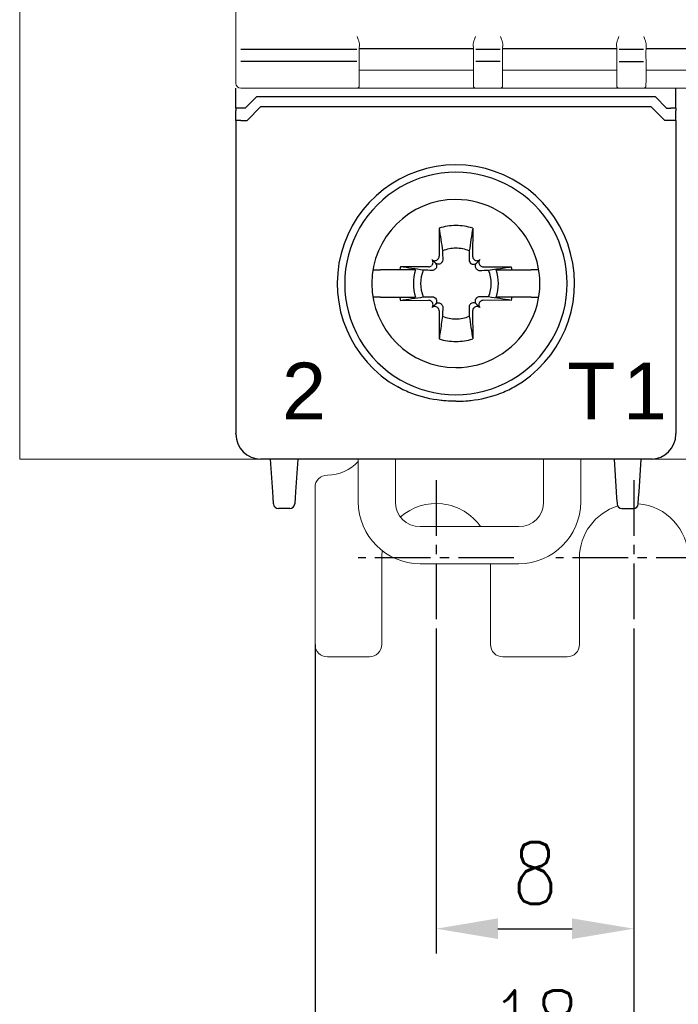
# Model space of a CAD drawing. Header units: millimetres. Extents: x -556 to 0, y -1 to 403.
# Tile 39 of 48: x -142 to -115, y 136 to 175. Entities that reach past the tile are written whole.
import ezdxf

# ---------------------------------------------------------------- set-up
doc = ezdxf.new("R2010")
doc.units = ezdxf.units.MM
doc.header["$LTSCALE"] = 3
doc.linetypes.add('CENTER2', pattern=[1.125, 0.75, -0.125, 0.125, -0.125])
doc.layers.get('DEFPOINTS').update_dxf_attribs({"color": 3})
doc.layers.add('0-CL', color=3, linetype='CENTER2')
doc.layers.add('0-DIM', color=3, linetype='Continuous')
doc.styles.add('ROMANS', font='romans.shx', dxfattribs={"width": 0.85})
doc.dimstyles.new('STAND01', dxfattribs={"dimtxt": 2.5, "dimasz": 2.5, "dimexe": 1, "dimexo": 0, "dimgap": 1, "dimtad": 1, "dimdec": 8, "dimdsep": 46, "dimtxsty": 'ROMANS', "dimcen": 0.09, "dimadec": 8, "dimazin": 2, "dimtp": 0.05, "dimtm": 0.05, "dimtfac": 0.6, "dimtdec": 8, "dimtmove": 0, "dimatfit": 0, "dimfxl": 1, "dimtolj": 1, "dimarcsym": 0})

# ---------------------------------------------------------------- blocks, each defined once
blk = doc.blocks.new('*D71')
at = {"layer": '0-DIM', "color": 0, "lineweight": -2}
for p, q in [((-681.1, 150.55), (-681.1, 137.7)), ((-673.1, 150.55), (-673.1, 137.7)), ((-678.6, 138.7), (-675.6, 138.7))]:
    blk.add_line(p, q, dxfattribs=at)
at = {"layer": '0-DIM', "color": 0}
for points in [[(-678.6, 139.117), (-678.6, 138.283), (-681.1, 138.7)], [(-675.6, 139.117), (-675.6, 138.283), (-673.1, 138.7)]]:
    blk.add_solid(points, dxfattribs=at)
at = {"layer": 'DEFPOINTS', "color": 0}
for p in [(-681.1, 150.55), (-673.1, 150.55), (-673.1, 138.7)]:
    blk.add_point(p, dxfattribs=at)
at = {"layer": '0-DIM', "color": 0, "insert": (-677.1, 140.95), "char_height": 2.5, "attachment_point": 5, "style": 'ROMANS'}
blk.add_mtext('\\A1;8', dxfattribs=at)
blk = doc.blocks.new('*D74')
at = {"layer": '0-DIM', "color": 0, "lineweight": -2}
for p, q in [((-686, 150.2), (-686, 131.7)), ((-668.2, 150.2), (-668.2, 131.7)), ((-683.5, 132.7), (-670.7, 132.7))]:
    blk.add_line(p, q, dxfattribs=at)
at = {"layer": '0-DIM', "color": 0}
for points in [[(-683.5, 133.117), (-683.5, 132.283), (-686, 132.7)], [(-670.7, 133.117), (-670.7, 132.283), (-668.2, 132.7)]]:
    blk.add_solid(points, dxfattribs=at)
at = {"layer": 'DEFPOINTS', "color": 0}
for p in [(-686, 150.2), (-668.2, 150.2), (-668.2, 132.7)]:
    blk.add_point(p, dxfattribs=at)
at = {"layer": '0-DIM', "color": 0, "insert": (-677.1, 134.95), "char_height": 2.5, "attachment_point": 5, "style": 'ROMANS'}
blk.add_mtext('\\A1;18', dxfattribs=at)
blk = doc.blocks.new('*D76')
at = {"layer": '0-DIM', "color": 0, "lineweight": -2}
for p, q in [((-662.3, 157.7), (-662.3, 125.7)), ((-673.1, 150.55), (-673.1, 125.7)), ((-664.8, 126.7), (-670.6, 126.7))]:
    blk.add_line(p, q, dxfattribs=at)
at = {"layer": '0-DIM', "color": 0}
for points in [[(-670.6, 127.117), (-670.6, 126.283), (-673.1, 126.7)], [(-664.8, 127.117), (-664.8, 126.283), (-662.3, 126.7)]]:
    blk.add_solid(points, dxfattribs=at)
at = {"layer": 'DEFPOINTS', "color": 0}
for p in [(-662.3, 157.7), (-673.1, 150.55), (-673.1, 126.7)]:
    blk.add_point(p, dxfattribs=at)
at = {"layer": '0-DIM', "color": 0, "insert": (-667.7, 128.95), "char_height": 2.5, "attachment_point": 5, "style": 'ROMANS'}
blk.add_mtext('\\A1;10.8', dxfattribs=at)
blk = doc.blocks.new('CGI1030-01')
at = {"linetype": 'Continuous', "lineweight": 0}
for p, q in [((-141.95, 157.7), (-141.95, 247.7)), ((-133.2, 231.12518266), (-133.2, 174.27481734)), ((-128.20719032, 174.27308198), (-128.20327324, 174.49872767)), ((-123.59280965, 174.27308198), (-123.59672674, 174.49872767)), ((-122.40719032, 174.27308198), (-122.40327324, 174.49872767)), ((-117.79280965, 174.27308198), (-117.79672674, 174.49872767)), ((-116.60719032, 174.27308198), (-116.60327324, 174.49872767)), ((-133.2, 174.27481734), (-133.2, 173.97646077)), ((-133.2, 173.97646077), (-133.2, 172.95368543)), ((-128.20733482, 172.9804518), (-128.20733482, 173.87635237)), ((-123.59266516, 172.9804518), (-123.59266516, 173.87635237)), ((-122.40733482, 172.9804518), (-122.40733482, 173.87635237)), ((-117.79266516, 172.9804518), (-117.79266516, 173.87635237)), ((-116.60733482, 172.9804518), (-116.60733482, 173.87635237)), ((-128.19999999, 173.42739052), (-123.59999999, 173.42739052)), ((-122.39999999, 173.42739052), (-117.79999999, 173.42739052)), ((-116.59999999, 173.42739052), (-111.99999999, 173.42739052)), ((-133.2, 172.9), (-133.2, 172.95368543)), ((-128.20955685, 172.852488), (-128.20738207, 172.97708085)), ((-123.59044313, 172.852488), (-123.59261791, 172.97708085)), ((-122.40955685, 172.852488), (-122.40738207, 172.97708085)), ((-117.79044313, 172.852488), (-117.79261791, 172.97708085)), ((-116.60955685, 172.852488), (-116.60738207, 172.97708085)), ((-133, 172.7), (-128.31048826, 172.7)), ((-123.48951172, 172.7), (-128.31048826, 172.7)), ((-128.21050349, 172.79825476), (-128.21006107, 172.82360131)), ((-128.21006107, 172.82360131), (-128.20955685, 172.852488)), ((-123.58993891, 172.82360131), (-123.59044313, 172.852488)), ((-123.58949649, 172.79825476), (-123.58993891, 172.82360131)), ((-123.48951172, 172.7), (-122.51048826, 172.7)), ((-117.68951172, 172.7), (-122.51048826, 172.7)), ((-122.41050349, 172.79825476), (-122.41006107, 172.82360131)), ((-122.41006107, 172.82360131), (-122.40955685, 172.852488)), ((-117.78993891, 172.82360131), (-117.79044313, 172.852488)), ((-117.78949649, 172.79825476), (-117.78993891, 172.82360131)), ((-117.68951172, 172.7), (-116.71048826, 172.7)), ((-111.88951172, 172.7), (-116.71048826, 172.7)), ((-116.61050349, 172.79825476), (-116.61006107, 172.82360131)), ((-116.61006107, 172.82360131), (-116.60955685, 172.852488)), ((-141.95, 157.7), (-141.45, 157.7)), ((-141.45, 157.7), (-71.15, 157.7)), ((-116.4, 157.7), (-132.2, 157.7)), ((-128.25, 155.96561299), (-128.25, 157.7)), ((-126.75, 155.96561299), (-126.75, 157.7)), ((-120.75, 155.96561299), (-120.75, 157.7)), ((-119.25, 155.96561299), (-119.25, 157.7)), ((-116.4, 157.7), (-114.2, 157.7)), ((-130, 150.2), (-130, 156.55)), ((-121.75, 154.96561299), (-125.75, 154.96561299)), ((-127.3, 153.7), (-127.3, 150.2)), ((-125.75, 153.46561299), (-121.75, 153.46561299)), ((-122.9, 150.2), (-122.9, 153.46561299)), ((-119.3, 150.2), (-119.3, 153.7)), ((-127.8, 149.7), (-129.5, 149.7)), ((-122.4, 149.7), (-119.8, 149.7))]:
    blk.add_line(p, q, dxfattribs=at)
at = {"color": 31}
for p, q in [((-128.30715668, 174.27481734), (-133, 174.27481734)), ((-123.59999999, 174.29887919), (-128.19999999, 174.29887919)), ((-122.50715668, 174.27481734), (-123.4928433, 174.27481734)), ((-117.79999999, 174.29887919), (-122.39999999, 174.29887919)), ((-116.70715668, 174.27481734), (-117.6928433, 174.27481734)), ((-111.99999999, 174.29887919), (-116.59999999, 174.29887919)), ((-128.30731959, 173.77755639), (-133, 173.77755639)), ((-122.50731959, 173.77755639), (-123.49268039, 173.77755639)), ((-117.69268039, 173.77755639), (-116.70731959, 173.77755639))]:
    blk.add_line(p, q, dxfattribs=at)
for p, q in [((-133.2, 171.89825463), (-133.2, 172.7)), ((-115.4, 171.89825463), (-115.4, 172.7)), ((-132.37426406, 172.35), (-132.82426406, 171.9)), ((-116.22573593, 172.35), (-132.37426406, 172.35)), ((-116.22573593, 172.35), (-115.77573593, 171.9)), ((-133.2, 171.89825463), (-133.2, 171.79085323)), ((-133.2, 171.39825463), (-133.2, 171.79085323)), ((-132.82426406, 171.9), (-133, 171.9)), ((-132.75, 171.4), (-132.2, 171.95)), ((-116.4, 171.95), (-132.2, 171.95)), ((-115.85, 171.4), (-116.4, 171.95)), ((-115.77573593, 171.9), (-115.6, 171.9)), ((-115.4, 171.89825463), (-115.4, 171.79085323)), ((-115.4, 171.39825463), (-115.4, 171.79085323)), ((-133.2, 171.39825463), (-133.2, 160.61553535)), ((-133, 171.4), (-132.75, 171.4)), ((-115.6, 171.4), (-115.85, 171.4)), ((-115.4, 171.39825463), (-115.4, 160.61553535)), ((-124.97946951, 167.04277437), (-124.97634484, 165.90511685)), ((-123.62053048, 167.04277437), (-123.62365515, 165.90511685)), ((-125.12853037, 165.62853038), (-125.27117151, 165.77117151)), ((-125.02302523, 165.79179724), (-125.04427415, 165.77054832)), ((-123.57697476, 165.79179724), (-123.55572584, 165.77054832)), ((-123.47146962, 165.62853038), (-123.32882848, 165.77117151)), ((-127.65166143, 165.35), (-127.65521981, 165.35)), ((-127.65166143, 165.35), (-127.34841145, 165.35)), ((-126.577985, 165.35), (-127.34841145, 165.35)), ((-125.92991906, 165.35), (-126.577985, 165.35)), ((-125.40511685, 165.47634485), (-126.54277436, 165.47946951)), ((-125.27054832, 165.54427415), (-125.29179723, 165.52302524)), ((-125.12420111, 165.39792694), (-125.14557876, 165.37680676)), ((-124.87680676, 165.64557877), (-124.89792694, 165.62420111)), ((-123.72319323, 165.64557877), (-123.70207305, 165.62420111)), ((-123.47579888, 165.39792694), (-123.45442123, 165.37680676)), ((-123.32945167, 165.54427415), (-123.30820276, 165.52302524)), ((-123.19488314, 165.47634485), (-122.05722563, 165.47946951)), ((-122.67008093, 165.35), (-122.02201499, 165.35)), ((-122.02201499, 165.35), (-121.25158854, 165.35)), ((-120.94833856, 165.35), (-121.25158854, 165.35)), ((-120.94833856, 165.35), (-120.94478018, 165.35)), ((-127.65521981, 164.25), (-127.65166143, 164.25)), ((-127.34841145, 164.25), (-127.65166143, 164.25)), ((-127.34841145, 164.25), (-126.577985, 164.25)), ((-126.577985, 164.25), (-125.92991906, 164.25)), ((-126.54277436, 164.12053049), (-125.40511685, 164.12365515)), ((-125.14557876, 164.22319324), (-125.12420111, 164.20207306)), ((-123.45442123, 164.22319324), (-123.47579888, 164.20207306)), ((-122.05722563, 164.12053049), (-123.19488314, 164.12365515)), ((-122.02201499, 164.25), (-122.67008093, 164.25)), ((-121.25158854, 164.25), (-122.02201499, 164.25)), ((-121.25158854, 164.25), (-120.94833856, 164.25)), ((-120.94478018, 164.25), (-120.94833856, 164.25)), ((-125.29179723, 164.07697476), (-125.27054832, 164.05572585)), ((-125.12853037, 163.97146962), (-125.27117151, 163.82882849)), ((-125.04427415, 163.82945168), (-125.02302523, 163.80820276)), ((-124.89792694, 163.97579889), (-124.87680676, 163.95442123)), ((-123.70207305, 163.97579889), (-123.72319323, 163.95442123)), ((-123.55572584, 163.82945168), (-123.57697476, 163.80820276)), ((-123.47146962, 163.97146962), (-123.32882848, 163.82882849)), ((-123.30820276, 164.07697476), (-123.32945167, 164.05572585)), ((-124.97634484, 163.69488315), (-124.97946951, 162.55722563)), ((-123.62365515, 163.69488315), (-123.62053048, 162.55722563)), ((-133.2, 160.61553535), (-133.2, 158.93539149)), ((-115.4, 160.61553535), (-115.4, 158.93539149)), ((-133.2, 158.93539149), (-133.2, 158.73075609)), ((-133.2, 158.70001371), (-133.2, 158.73075609)), ((-133.2, 158.7), (-133.2, 158.70001371)), ((-115.4, 158.93539149), (-115.4, 158.73075609)), ((-115.4, 158.70001371), (-115.4, 158.73075609)), ((-115.4, 158.7), (-115.4, 158.70001371)), ((-116.4, 157.7), (-132.2, 157.7)), ((-116.35, 157.7), (-132.15, 157.7)), ((-116.4, 157.7), (-132.15, 157.7)), ((-131.71160742, 156.3741113), (-131.8, 157.7)), ((-130.7, 157.7), (-130.78839258, 156.3741113)), ((-117.9, 157.7), (-117.81160742, 156.3741113)), ((-116.88839258, 156.3741113), (-116.8, 157.7)), ((-131.69548228, 156.13223419), (-131.71160742, 156.3741113)), ((-130.78839258, 156.3741113), (-130.80451772, 156.13223419)), ((-117.81160742, 156.3741113), (-117.79548228, 156.13223419)), ((-116.90451772, 156.13223419), (-116.88839258, 156.3741113)), ((-131.68020202, 155.90303043), (-131.69548228, 156.13223419)), ((-131.67911308, 155.8866962), (-131.68020202, 155.90303043)), ((-130.81979797, 155.90303043), (-130.82088692, 155.8866962)), ((-130.80451772, 156.13223419), (-130.81979797, 155.90303043)), ((-117.79548228, 156.13223419), (-117.78020203, 155.90303043)), ((-117.78020203, 155.90303043), (-117.77911308, 155.8866962)), ((-116.92088692, 155.8866962), (-116.91979797, 155.90303043)), ((-116.91979797, 155.90303043), (-116.90451772, 156.13223419)), ((-131.02044395, 155.7), (-131.47955604, 155.7)), ((-117.57955605, 155.7), (-117.12044395, 155.7))]:
    blk.add_line(p, q)
for points in [[(-124.97946951, 167.04277437), (-124.97946951, 167.04277437, -0.0006718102), (-124.840863, 166.12165812)], [(-123.62053048, 167.04277437), (-123.62053048, 167.04277437, 0.0006718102), (-123.75913699, 166.12165812)], [(-124.840863, 166.12165812), (-124.840863, 166.12165812, -0.0002825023), (-124.83192667, 165.76069867)], [(-123.75913699, 166.12165812), (-123.75913699, 166.12165812, 0.0002735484), (-123.76807333, 165.76069867)], [(-124.83192667, 165.76069867, -0.1621469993), (-124.86108624, 165.66427982, -0.0395956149), (-124.87680676, 165.64557877)], [(-123.76807333, 165.76069867, 0.1621469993), (-123.73891375, 165.66427982, 0.0395956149), (-123.72319323, 165.64557877)], [(-125.62165812, 165.340863), (-125.62165812, 165.340863, -0.0006718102), (-126.54277436, 165.47946951)], [(-125.26069867, 165.33192667), (-125.26069867, 165.33192667, -0.0003019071), (-125.62165812, 165.340863)], [(-125.14557876, 165.37680676, -0.1057065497), (-125.19991229, 165.34215805, -0.0970080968), (-125.26069867, 165.33192667)], [(-124.89792694, 165.62420111, -0.249296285), (-125.03887421, 165.58115653, -0.1518698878), (-125.12853037, 165.62853038)], [(-125.12853037, 165.62853038, -0.1938267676), (-125.07841438, 165.5118591, -0.2050295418), (-125.12420111, 165.39792694)], [(-123.70207305, 165.62420111, 0.249296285), (-123.56112578, 165.58115653, 0.1518698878), (-123.47146962, 165.62853038)], [(-123.47146962, 165.62853038, 0.1938267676), (-123.52158561, 165.5118591, 0.2050295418), (-123.47579888, 165.39792694)], [(-123.45442123, 165.37680676, 0.1057065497), (-123.4000877, 165.34215805, 0.0970080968), (-123.33930132, 165.33192667)], [(-123.33930132, 165.33192667), (-123.33930132, 165.33192667, 0.0002916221), (-122.97834187, 165.340863)], [(-122.97834187, 165.340863, 0.0006110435), (-122.32745531, 165.43857489, 0.0001340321), (-122.05722563, 165.47946951)], [(-126.54277436, 164.12053049), (-126.54277436, 164.12053049, -0.0006718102), (-125.62165812, 164.259137)], [(-125.62165812, 164.259137), (-125.62165812, 164.259137, -0.0002735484), (-125.26069867, 164.26807333)], [(-125.26069867, 164.26807333, -0.1621469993), (-125.16427982, 164.23891375, -0.0395956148), (-125.14557876, 164.22319324)], [(-125.12420111, 164.20207306, -0.2492962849), (-125.08115653, 164.06112579, -0.1518698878), (-125.12853037, 163.97146962)], [(-123.47579888, 164.20207306, 0.2492962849), (-123.51884347, 164.06112579, 0.1518698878), (-123.47146962, 163.97146962)], [(-123.33930132, 164.26807333, 0.1621469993), (-123.43572017, 164.23891375, 0.0395956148), (-123.45442123, 164.22319324)], [(-122.97834187, 164.259137), (-122.97834187, 164.259137, 0.0002916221), (-123.33930132, 164.26807333)], [(-122.05722563, 164.12053049), (-122.05722563, 164.12053049, 0.0006929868), (-122.97834187, 164.259137)], [(-125.12853037, 163.97146962, -0.1938267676), (-125.0118591, 164.02158561, -0.2050295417), (-124.89792694, 163.97579889)], [(-124.87680676, 163.95442123, -0.1057065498), (-124.84215805, 163.90008771, -0.0970080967), (-124.83192667, 163.83930133)], [(-124.83192667, 163.83930133), (-124.83192667, 163.83930133, -0.0002916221), (-124.840863, 163.47834188)], [(-123.72319323, 163.95442123, 0.1057065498), (-123.75784194, 163.90008771, 0.0970080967), (-123.76807333, 163.83930133)], [(-123.76807333, 163.83930133), (-123.76807333, 163.83930133, 0.0002916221), (-123.75913699, 163.47834188)], [(-123.47146962, 163.97146962, 0.1938267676), (-123.58814089, 164.02158561, 0.2050295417), (-123.70207305, 163.97579889)], [(-124.840863, 163.47834188, -0.0006110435), (-124.93857489, 162.82745531, -0.0001340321), (-124.97946951, 162.55722563)], [(-123.75913699, 163.47834188), (-123.75913699, 163.47834188, 0.0007504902), (-123.62053048, 162.55722563)], [(-124.9, 160.07098122, -0.0615820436), (-126.08091831, 160.35099518, -0.0376976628), (-126.65164954, 160.61553535)], [(-123.69999999, 160.07098122, 0.0615820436), (-122.51908168, 160.35099518, 0.0376976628), (-121.94835045, 160.61553535)], [(-124.7, 160.0522179), (-124.7, 160.0522179, -0.0094572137), (-124.9, 160.07098122)], [(-124.3, 160.0373047), (-124.3, 160.0373047, -0.0186361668), (-124.7, 160.0522179)], [(-124.3, 160.0373047), (-124.3, 160.0373047, 0.0186361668), (-123.89999999, 160.0522179)], [(-123.89999999, 160.0522179), (-123.89999999, 160.0522179, 0.0094572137), (-123.69999999, 160.07098122)]]:
    blk.add_lwpolyline(points, format="xyb")
at = {"linetype": 'Continuous', "lineweight": 0}
for centre, radius, start, end in [((-133, 172.9), 0.2, 180, 270), ((-128.31048826, 172.8), 0.1, 270, 359), ((-123.48951172, 172.8), 0.1, 181, 270), ((-122.51048826, 172.8), 0.1, 270, 359), ((-117.68951172, 172.8), 0.1, 181, 270), ((-116.71048826, 172.8), 0.1, 270, 359), ((-129.5, 158.75), 1.7, 270, 317.332074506), ((-129.5, 156.55), 0.5, 90, 180), ((-125.75, 155.96561299), 2.5, 180, 270), ((-125.75, 155.96561299), 1, 180, 270), ((-125.1, 153.7), 2.2, 35.119147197, 131.056141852), ((-121.75, 155.96561299), 2.5, 270, 0), ((-121.75, 155.96561299), 1, 270, 0), ((-117.1, 153.7), 2.2, 107.272428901, 180), ((-117.1, 153.7), 2.2, 0, 85.319696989), ((-125.1, 153.7), 2.2, 172.447008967, 180), ((-129.5, 150.2), 0.5, 180, 270), ((-127.8, 150.2), 0.5, 270, 0), ((-122.4, 150.2), 0.5, 180, 270), ((-119.8, 150.2), 0.5, 270, 0)]:
    blk.add_arc(centre, radius, start, end, dxfattribs=at)
for centre, radius, start, end in [((-124.3, 164.8), 4.8, 89.999999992, 240.664217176), ((-124.3, 164.8), 4.5, 89.999999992, 270.000000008), ((-124.3, 164.8), 4.8, 299.335782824, 90.000000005), ((-124.3, 164.8), 4.5, 269.999999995, 90.000000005), ((-124.3, 164.8), 3.4, 90.000000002, 269.999999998), ((-124.3, 164.8), 3.4, 269.999999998, 90.000000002), ((-124.3, 164.8), 2.34344099, 90.000000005, 106.854676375), ((-124.3, 164.8), 2.34344099, 73.145323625, 89.999999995), ((-124.3, 164.8), 1.42804516, 90.000000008, 112.25588162), ((-124.3, 164.8), 1.42804516, 67.74411838, 89.999999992), ((-124.3, 164.8), 2.34344099, 163.145323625, 166.426201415), ((-124.3, 164.8), 1.72021398, 161.353543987, 198.646456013), ((-124.3, 164.8), 1.42804516, 157.74411838, 202.25588162), ((-124.3, 164.8), 1.42804516, 337.74411838, 22.25588162), ((-124.3, 164.8), 1.72021398, 341.353543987, 18.646456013), ((-124.3, 164.8), 2.34344099, 13.573798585, 16.854676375), ((-124.3, 164.8), 2.34344099, 193.573798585, 196.854676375), ((-124.3, 164.8), 2.34344099, 343.145323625, 346.426201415), ((-124.3, 164.8), 1.42804516, 247.74411838, 269.999999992), ((-124.3, 164.8), 1.42804516, 270.000000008, 292.25588162), ((-124.3, 164.8), 2.34344099, 253.145323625, 269.999999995), ((-124.3, 164.8), 2.34344099, 270.000000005, 286.854676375), ((-132.2, 158.7), 1, 180, 270), ((-116.4, 158.7), 1, 270, 0), ((-131.47955604, 155.9), 0.2, 183.814074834, 270), ((-131.02044395, 155.9), 0.2, 270, 356.185925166), ((-117.57955605, 155.9), 0.2, 183.814074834, 270), ((-117.12044395, 155.9), 0.2, 270, 356.185925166)]:
    blk.add_arc(centre, radius, start, end)
at = {"color": 31, "extrusion": (0, 0, -1)}
for centre, start_param, end_param in [((-128.30731959, 173.87810722), 6.2815446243, 6.2831853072), ((-123.49268039, 173.87810722), 0, 0.0016406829), ((-122.50731959, 173.87810722), 6.2815446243, 6.2831853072), ((-117.69268039, 173.87810722), 0, 0.0016406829), ((-116.70731959, 173.87810722), 6.2815446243, 6.2831853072)]:
    blk.add_ellipse(centre, major_axis=(0, -0.10055083), ratio=0.9945218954, start_param=start_param, end_param=end_param, dxfattribs=at)
at = {"linetype": 'Continuous', "lineweight": 0, "extrusion": (0, 0, -1)}
for centre, major_axis, ratio, start_param, end_param in [((-128.30731959, 173.87810722), (0, -0.10055083), 0.9945218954, 4.7298422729, 4.7307428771), ((-123.49268039, 173.87810722), (0, -0.10055083), 0.9945218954, 1.55244243, 1.5533430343), ((-122.50731959, 173.87810722), (0, -0.10055083), 0.9945218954, 4.7298422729, 4.7307428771), ((-117.69268039, 173.87810722), (0, -0.10055083), 0.9945218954, 1.55244243, 1.5533430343), ((-116.70731959, 173.87810722), (0, -0.10055083), 0.9945218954, 4.7298422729, 4.7307428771), ((-133.54143301, 173.14731812), (5.33400516, -0.17185236), 0.1977775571, 6.2802605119, 6.2821794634), ((-118.25857003, 173.14661065), (-5.33400303, -0.17111611), 0.1977778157, 0.0009785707, 0.0028975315), ((-127.74143261, 173.14731935), (5.33400476, -0.17185364), 0.1977775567, 6.2802604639, 6.2821794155), ((-112.45856991, 173.14661065), (-5.33400314, -0.17111611), 0.1977778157, 0.0009785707, 0.0028975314), ((-121.94143321, 173.14731938), (5.33400536, -0.17185366), 0.1977775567, 6.2802604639, 6.2821794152)]:
    blk.add_ellipse(centre, major_axis=major_axis, ratio=ratio, start_param=start_param, end_param=end_param, dxfattribs=at)
for centre, major_axis, ratio, start_param, end_param in [((-133, 171.89825463), (-0.2, 0), 0.0087268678, 4.7123889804, 6.2831853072), ((-115.6, 171.89825463), (0.2, 0), 0.0087268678, 0, 1.5707963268), ((-133, 171.39825463), (-0.2, 0), 0.0087268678, 4.7123889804, 6.2831853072), ((-115.6, 171.39825463), (0.2, 0), 0.0087268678, 0, 1.5707963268), ((-125.38430859, 165.65803443), (0.11376028, -0.11376028), 0.9945218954, 0, 1.5707963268), ((-125.15803442, 165.8843086), (0.11376028, -0.11376028), 0.9945218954, 4.7123889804, 6.2831853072), ((-125.13678551, 165.90555751), (0.11376028, -0.11376028), 0.9945218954, 0, 0.7853981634), ((-123.46321448, 165.90555751), (-0.11376028, -0.11376028), 0.9945218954, 5.4977871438, 6.2831853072), ((-123.44196557, 165.8843086), (-0.11376028, -0.11376028), 0.9945218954, 0, 1.5707963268), ((-123.2156914, 165.65803443), (-0.11376028, -0.11376028), 0.9945218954, 4.7123889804, 6.2831853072), ((-125.40555751, 165.63678551), (0.11376028, -0.11376028), 0.9945218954, 5.4977871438, 6.2831853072), ((-123.19444248, 165.63678551), (-0.11376028, -0.11376028), 0.9945218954, 0, 0.7853981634), ((-125.40555751, 163.96321449), (0.11376028, 0.11376028), 0.9945218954, 0, 0.7853981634), ((-123.19444248, 163.96321449), (-0.11376028, 0.11376028), 0.9945218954, 5.4977871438, 6.2831853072), ((-125.38430859, 163.94196557), (0.11376028, 0.11376028), 0.9945218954, 4.7123889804, 6.2831853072), ((-125.15803442, 163.7156914), (0.11376028, 0.11376028), 0.9945218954, 0, 1.5707963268), ((-125.13678551, 163.69444249), (0.11376028, 0.11376028), 0.9945218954, 5.4977871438, 6.2831853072), ((-123.46321448, 163.69444249), (-0.11376028, 0.11376028), 0.9945218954, 0, 0.7853981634), ((-123.44196557, 163.7156914), (-0.11376028, 0.11376028), 0.9945218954, 4.7123889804, 6.2831853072), ((-123.2156914, 163.94196557), (-0.11376028, 0.11376028), 0.9945218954, 0, 1.5707963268)]:
    blk.add_ellipse(centre, major_axis=major_axis, ratio=ratio, start_param=start_param, end_param=end_param)
at = {"linetype": 'Continuous', "lineweight": 0}
for points, knots in [([(-128.29810681, 174.79614014), (-128.27667648, 174.74629307), (-128.25333784, 174.69245457), (-128.23002394, 174.62698839), (-128.22548047, 174.61337763), (-128.22144184, 174.6)], [0, 0, 0, 0, 0.16277563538, 0.16277563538, 0.20606383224, 0.20606383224, 0.20606383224, 0.20606383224]), ([(-123.50189317, 174.79614014), (-123.5233235, 174.74629307), (-123.54666214, 174.69245457), (-123.56997604, 174.62698839), (-123.57451951, 174.61337763), (-123.57855814, 174.6)], [0, 0, 0, 0, 0.16277563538, 0.16277563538, 0.20606383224, 0.20606383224, 0.20606383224, 0.20606383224]), ([(-122.49810681, 174.79614014), (-122.47667648, 174.74629307), (-122.45333784, 174.69245457), (-122.43002394, 174.62698839), (-122.42548047, 174.61337763), (-122.42144184, 174.6)], [0, 0, 0, 0, 0.16277563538, 0.16277563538, 0.20606383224, 0.20606383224, 0.20606383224, 0.20606383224]), ([(-117.70189317, 174.79614014), (-117.7233235, 174.74629307), (-117.74666214, 174.69245457), (-117.76997604, 174.62698839), (-117.77451951, 174.61337763), (-117.77855814, 174.6)], [0, 0, 0, 0, 0.16277563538, 0.16277563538, 0.20606383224, 0.20606383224, 0.20606383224, 0.20606383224]), ([(-116.69810681, 174.79614014), (-116.67667648, 174.74629307), (-116.65333784, 174.69245457), (-116.63002394, 174.62698839), (-116.62548047, 174.61337763), (-116.62144184, 174.6)], [0, 0, 0, 0, 0.16277563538, 0.16277563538, 0.20606383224, 0.20606383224, 0.20606383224, 0.20606383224]), ([(-128.20733633, 173.87626423), (-128.20893379, 173.88820166), (-128.2098458, 173.93440749), (-128.20986152, 174.04906968), (-128.20950601, 174.1031805), (-128.20839827, 174.19750997), (-128.2078463, 174.23529395), (-128.20719032, 174.27308198)], [-0.7115820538, -0.7115820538, -0.7115820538, -0.7115820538, -0.0038282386, -0.0038282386, 0.4496280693, 0.4496280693, 0.7330382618, 0.7330382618, 0.7330382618, 0.7330382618]), ([(-123.59266365, 173.87626423), (-123.59106618, 173.88820166), (-123.59015418, 173.93440749), (-123.59013846, 174.04906968), (-123.59049397, 174.1031805), (-123.59160171, 174.19750997), (-123.59215367, 174.23529395), (-123.59280965, 174.27308198)], [-0.7115820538, -0.7115820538, -0.7115820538, -0.7115820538, -0.0038282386, -0.0038282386, 0.4496280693, 0.4496280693, 0.7330382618, 0.7330382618, 0.7330382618, 0.7330382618]), ([(-122.40733633, 173.87626423), (-122.40893379, 173.88820166), (-122.4098458, 173.93440749), (-122.40986152, 174.04906968), (-122.40950601, 174.1031805), (-122.40839827, 174.19750997), (-122.4078463, 174.23529395), (-122.40719032, 174.27308198)], [-0.7115820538, -0.7115820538, -0.7115820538, -0.7115820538, -0.0038282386, -0.0038282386, 0.4496280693, 0.4496280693, 0.7330382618, 0.7330382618, 0.7330382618, 0.7330382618]), ([(-117.79266365, 173.87626423), (-117.79106618, 173.88820166), (-117.79015418, 173.93440749), (-117.79013846, 174.04906968), (-117.79049397, 174.1031805), (-117.79160171, 174.19750997), (-117.79215367, 174.23529395), (-117.79280965, 174.27308198)], [-0.7115820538, -0.7115820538, -0.7115820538, -0.7115820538, -0.0038282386, -0.0038282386, 0.4496280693, 0.4496280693, 0.7330382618, 0.7330382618, 0.7330382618, 0.7330382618]), ([(-116.60733633, 173.87626423), (-116.60893379, 173.88820166), (-116.6098458, 173.93440749), (-116.60986152, 174.04906968), (-116.60950601, 174.1031805), (-116.60839827, 174.19750997), (-116.6078463, 174.23529395), (-116.60719032, 174.27308198)], [-0.7115820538, -0.7115820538, -0.7115820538, -0.7115820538, -0.0038282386, -0.0038282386, 0.4496280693, 0.4496280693, 0.7330382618, 0.7330382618, 0.7330382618, 0.7330382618]), ([(-128.20733482, 172.9804518), (-128.20733481, 172.98032854), (-128.207335, 172.98020527), (-128.20733606, 172.97988478), (-128.20733725, 172.97968756), (-128.20734171, 172.97917755), (-128.20734581, 172.97886477), (-128.20735126, 172.97855199)], [0, 0, 0, 0, 0.003526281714, 0.003526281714, 0.009168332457, 0.009168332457, 0.018116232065, 0.018116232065, 0.018116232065, 0.018116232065]), ([(-123.59266516, 172.9804518), (-123.59266517, 172.98032854), (-123.59266498, 172.98020527), (-123.59266392, 172.97988478), (-123.59266273, 172.97968756), (-123.59265827, 172.97917755), (-123.59265417, 172.97886477), (-123.59264872, 172.97855199)], [0, 0, 0, 0, 0.003526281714, 0.003526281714, 0.009168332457, 0.009168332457, 0.018116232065, 0.018116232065, 0.018116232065, 0.018116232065]), ([(-122.40733482, 172.9804518), (-122.40733481, 172.98032854), (-122.407335, 172.98020527), (-122.40733606, 172.97988478), (-122.40733725, 172.97968756), (-122.40734171, 172.97917755), (-122.40734581, 172.97886477), (-122.40735126, 172.97855199)], [0, 0, 0, 0, 0.003526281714, 0.003526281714, 0.009168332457, 0.009168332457, 0.018116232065, 0.018116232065, 0.018116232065, 0.018116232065]), ([(-117.79266516, 172.9804518), (-117.79266517, 172.98032854), (-117.79266498, 172.98020527), (-117.79266392, 172.97988478), (-117.79266273, 172.97968756), (-117.79265827, 172.97917755), (-117.79265417, 172.97886477), (-117.79264872, 172.97855199)], [0, 0, 0, 0, 0.003526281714, 0.003526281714, 0.009168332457, 0.009168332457, 0.018116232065, 0.018116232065, 0.018116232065, 0.018116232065]), ([(-116.60733482, 172.9804518), (-116.60733481, 172.98032854), (-116.607335, 172.98020527), (-116.60733606, 172.97988478), (-116.60733725, 172.97968756), (-116.60734171, 172.97917755), (-116.60734581, 172.97886477), (-116.60735126, 172.97855199)], [0, 0, 0, 0, 0.003526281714, 0.003526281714, 0.009168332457, 0.009168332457, 0.018116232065, 0.018116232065, 0.018116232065, 0.018116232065])]:
    blk.add_open_spline(points, degree=3, knots=knots, dxfattribs=at)
for points in [[(-128.22144184, 174.6), (-128.21059508, 174.56407098), (-128.20317691, 174.52989511), (-128.20327324, 174.49872767)], [(-123.57855814, 174.6), (-123.5894049, 174.56407098), (-123.59682307, 174.52989511), (-123.59672674, 174.49872767)], [(-122.42144184, 174.6), (-122.41059508, 174.56407098), (-122.40317691, 174.52989511), (-122.40327324, 174.49872767)], [(-117.77855814, 174.6), (-117.7894049, 174.56407098), (-117.79682307, 174.52989511), (-117.79672674, 174.49872767)], [(-116.62144184, 174.6), (-116.61059508, 174.56407098), (-116.60317691, 174.52989511), (-116.60327324, 174.49872767)]]:
    blk.add_open_spline(points, degree=3, dxfattribs=at)
at = {"layer": '0-CL'}
for p, q in [((-125.1, 156.85), (-125.1, 150.55)), ((-117.1, 156.85), (-117.1, 150.55)), ((-121.95, 153.7), (-128.25, 153.7)), ((-113.95, 153.7), (-120.25, 153.7))]:
    blk.add_line(p, q, dxfattribs=at)
at = {"color": 31, "char_height": 2.3}
for s, insert, width, attachment_point in [('{\\fSwis721 BT|b0|i0|c0|p34;2}', (-129.55, 161.6), 15.5606694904, 3), ('{\\fSwis721 BT|b0|i0|c0|p34;\\T1.15;T1}', (-119.8, 161.6), 6.7996485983, 1)]:
    blk.add_mtext(s, dxfattribs=dict(at, insert=insert, width=width, attachment_point=attachment_point))
at = {"layer": '0-DIM'}
dim = blk.add_linear_dim(base=(-117.0999999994, 126.7000000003), p1=(-106.3000000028, 157.6999999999), p2=(-117.0999999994, 150.5500000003), dimstyle='STAND01', dxfattribs=at)
dim.commit()
dim.dimension.update_dxf_attribs({"geometry": '*D76', "text_midpoint": (-111.7000000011, 128.9500000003), "insert": (556, 0)})
for base, p1, p2, override, picture, middle in [((-112.2, 132.7), (-130, 150.2), (-112.2, 150.2), {"dimdec": 0}, '*D74', (-121.1, 134.95)), ((-117.0999999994, 138.7000000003), (-125.0999999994, 150.5500000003), (-117.0999999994, 150.5500000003), {"dimdec": 8}, '*D71', (-121.0999999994, 140.9500000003))]:
    dim = blk.add_linear_dim(base=base, p1=p1, p2=p2, dimstyle='STAND01', override=override, dxfattribs=at)
    dim.commit()
    dim.dimension.update_dxf_attribs({"geometry": picture, "text_midpoint": middle, "insert": (556, 0)})

msp = doc.modelspace()

# ---------------------------------------------------------------- block references
msp.add_blockref('CGI1030-01', (0, 0))

doc.saveas('drawing.dxf')
